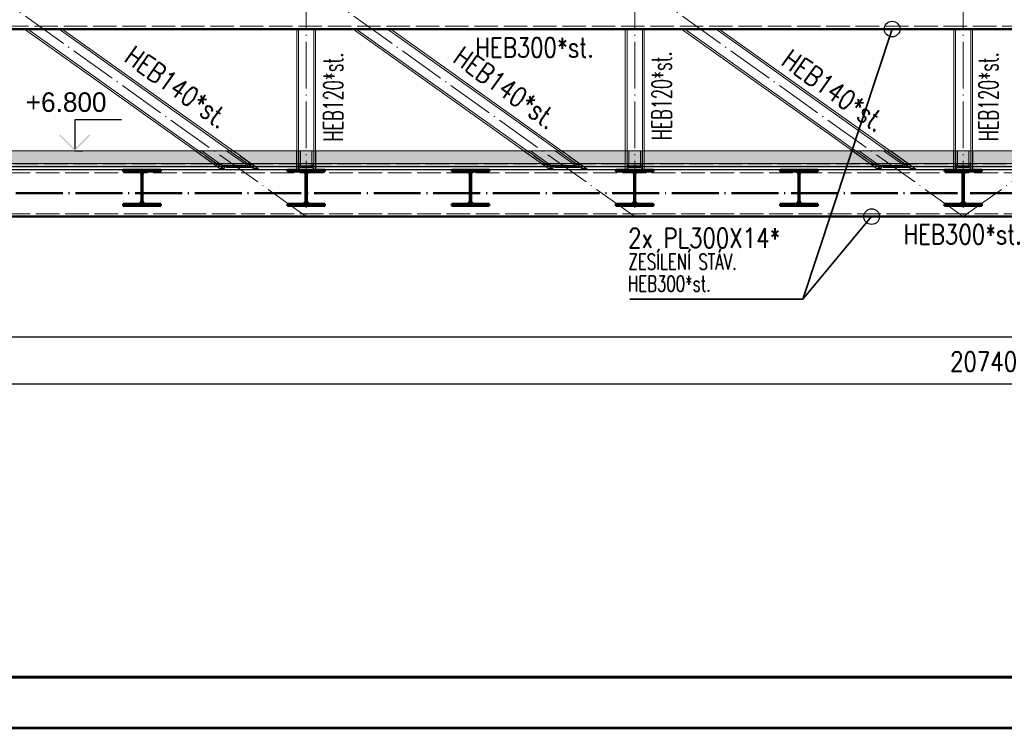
# Paper-space layout 'Layout1' of a CAD drawing. Extents: x -2 to 1083, y -36 to 422.
# Tile 6 of 93: x 136 to 262, y 0 to 91. Entities that reach past the tile are written whole.
import ezdxf
from ezdxf.enums import TextEntityAlignment as Align

# ---------------------------------------------------------------- set-up
doc = ezdxf.new("R2010")
doc.units = 0
doc.linetypes.add('ACAD_ISO02W100', pattern=[15, 12, -3])
doc.linetypes.add('ACAD_ISO04W100', pattern=[30.5, 24, -3, 0.5, -3])
doc.layers.get('0').update_dxf_attribs({"linetype": 'CONTINUOUS'})
doc.layers.get('DEFPOINTS').update_dxf_attribs({"color": 132, "linetype": 'CONTINUOUS'})
doc.layers.add('AS_INS_ON', color=7, linetype='CONTINUOUS')
doc.layers.add('RAMECEK_HP', color=251, linetype='CONTINUOUS')
for name, color, linetype, lineweight in [('SS_1.ET-HALA_TaO-KCE_VELINU-PRUVLAK', 9, 'CONTINUOUS', 13), ('SS_2.ET-HALA_TaO-KCE_VELINU-PODLAH.NOSNIK', 212, 'CONTINUOUS', 50), ('SS_2.ET-HALA_TaO-KCE_VELINU-PODLAHA', 9, 'CONTINUOUS', 13), ('SS_2.ET-HALA_TaO-KCE_VELINU-PODLAHA_TRAPEZ.PLECH', 153, 'CONTINUOUS', 18), ('SS_2.ET-HALA_TaO-KCE_VELINU-ZESILENI', 160, 'CONTINUOUS', 50), ('SS_KOTY', 3, 'CONTINUOUS', 25), ('SS_POPIS_PROFILU_S355', 2, 'CONTINUOUS', 35), ('SS_SRAFY', 8, 'CONTINUOUS', 18), ('SS_STAV.OK-POPIS_PROFILU', 9, 'CONTINUOUS', 13)]:
    doc.layers.add(name, color=color, linetype=linetype, lineweight=lineweight)
doc.styles.add('ROMANS', font='romans.shx', dxfattribs={"width": 0.8})
doc.styles.add('romans.shx', font='romans.shx', dxfattribs={"height": 5})
doc.dimstyles.new('A-1_(2.5)_50AS', dxfattribs={"dimtxt": 2.5, "dimasz": 2, "dimexe": 1, "dimexo": 2, "dimgap": 0, "dimtad": 0, "dimdec": 1, "dimlfac": 50, "dimrnd": 1, "dimtxsty": 'ROMANS', "dimblk1": 'OBLIQUE', "dimblk2": 'OBLIQUE', "dimsah": 1, "dimcen": 2, "dimclrd": 256, "dimclre": 256, "dimclrt": 256, "dimadec": 1, "dimazin": 2, "dimtfac": 0.714286, "dimtdec": 1, "dimtmove": 0, "dimatfit": 3, "dimldrblk": 'OPEN', "dimfxl": 1, "dimtvp": 1.142857, "dimtfill": 1, "dimtolj": 1, "dimlwd": -1, "dimlwe": -1, "dimarcsym": 0})
pattern_1 = [(45, (84.875306, 95.420354), (-0.04490128, 0.04490128), [])]
pattern_2 = [(45, (84.8753, 95.4204), (-0.8980256, 0.8980256), []), (45, (85.7733, 95.4204), (-0.8980256, 0.8980256), [1.5875, -0.3175, 0, -0.3175])]

# ---------------------------------------------------------------- blocks, each defined once
blk = doc.blocks.new('*U6')
at = {"layer": 'RAMECEK_HP', "lineweight": 35, "const_width": 0.35}
for points in [[(0, 420), (0, 0), (891, 0), (891, 420)], [(6.5, 413.5), (6.5, 6.5), (884.5, 6.5), (884.5, 413.5)]]:
    blk.add_lwpolyline(points, close=True, dxfattribs=at)
at = {"layer": 'DEFPOINTS', "style": 'ROMANS', "width": 0.8}
blk.add_attdef('TISK', text='', height=10, dxfattribs=at).set_placement((891, -33), align=Align.RIGHT)
blk = doc.blocks.new('_Oblique')
at = {"color": 0, "linetype": 'ByBlock', "lineweight": -2}
blk.add_line((-0.5, -0.5), (0.5, 0.5), dxfattribs=at)
blk = doc.blocks.new('*D53')
at = {"layer": 'DEFPOINTS', "color": 0, "transparency": 16777216}
for p in [(83.28, 71.18, -164374.6), (472.68, 65.42, -164374.6), (472.68, 50.03)]:
    blk.add_point(p, dxfattribs=at)
at = {"layer": 'SS_KOTY', "transparency": 16777216}
for p, q in [((83.28, 69.18), (83.28, 49.03)), ((472.68, 63.42), (472.68, 49.03)), ((83.28, 50.03), (472.68, 50.03))]:
    blk.add_line(p, q, dxfattribs=at)
at = {"layer": 'SS_KOTY', "transparency": 16777216, "xscale": 2, "yscale": 2, "zscale": 2, "rotation": 180}
blk.add_blockref('_Oblique', (83.28, 50.03), dxfattribs=at)
at = {"layer": 'SS_KOTY', "transparency": 16777216, "xscale": 2, "yscale": 2, "zscale": 2}
blk.add_blockref('_Oblique', (472.68, 50.03), dxfattribs=at)
at = {"layer": 'SS_KOTY', "transparency": 16777216, "insert": (277.98, 52.88), "char_height": 2.5, "attachment_point": 5, "style": 'ROMANS', "bg_fill": 3, "box_fill_scale": 1.1, "bg_fill_color": 256, "bg_fill_true_color": 13158600, "bg_fill_transparency": 0}
blk.add_mtext('\\A1;19470', dxfattribs=at)
blk = doc.blocks.new('_OPEN')
at = {"color": 0, "linetype": 'ByBlock'}
for p, q in [((-1, 0.167), (0, 0)), ((0, 0), (-1, -0.167)), ((0, 0), (-1, 0))]:
    blk.add_line(p, q, dxfattribs=at)
blk = doc.blocks.new('*D70')
at = {"layer": 'DEFPOINTS', "color": 0, "transparency": 16777216}
for p in [(157.04, 97.82, -164374.6), (126.82, 73.82), (132.3, 73.82, -164413.38)]:
    blk.add_point(p, dxfattribs=at)
at = {"layer": 'SS_KOTY', "transparency": 16777216}
for p, q in [((155.04, 97.82), (125.82, 97.82)), ((126.82, 97.82), (126.82, 73.82)), ((130.3, 73.82), (125.82, 73.82))]:
    blk.add_line(p, q, dxfattribs=at)
at = {"layer": 'SS_KOTY', "transparency": 16777216, "xscale": 2, "yscale": 2, "zscale": 2}
for p, rotation in [((126.82, 97.82), 90), ((126.82, 73.82), 270)]:
    blk.add_blockref('_Oblique', p, dxfattribs=dict(at, rotation=rotation))
at = {"layer": 'SS_KOTY', "transparency": 16777216, "insert": (123.97, 85.82), "char_height": 2.5, "attachment_point": 5, "rotation": 90, "style": 'ROMANS', "bg_fill": 3, "box_fill_scale": 1.1, "bg_fill_color": 256, "bg_fill_true_color": 13158600, "bg_fill_transparency": 0}
blk.add_mtext('\\A1;1200', dxfattribs=at)
blk = doc.blocks.new('*D76')
at = {"layer": 'DEFPOINTS', "color": 0, "transparency": 16777216}
for p in [(467.08, 65.42, -164374.6), (52.28, 57.52, -164411.6), (467.08, 44.03)]:
    blk.add_point(p, dxfattribs=at)
at = {"layer": 'SS_KOTY', "transparency": 16777216}
for p, q in [((467.08, 63.42), (467.08, 43.03)), ((52.28, 55.52), (52.28, 43.03)), ((52.28, 44.03), (467.08, 44.03))]:
    blk.add_line(p, q, dxfattribs=at)
at = {"layer": 'SS_KOTY', "transparency": 16777216, "xscale": 2, "yscale": 2, "zscale": 2, "rotation": 180}
blk.add_blockref('_Oblique', (52.28, 44.03), dxfattribs=at)
at = {"layer": 'SS_KOTY', "transparency": 16777216, "xscale": 2, "yscale": 2, "zscale": 2}
blk.add_blockref('_Oblique', (467.08, 44.03), dxfattribs=at)
at = {"layer": 'SS_KOTY', "transparency": 16777216, "insert": (259.68, 46.88), "char_height": 2.5, "attachment_point": 5, "style": 'ROMANS', "bg_fill": 3, "box_fill_scale": 1.1, "bg_fill_color": 256, "bg_fill_true_color": 13158600, "bg_fill_transparency": 0}
blk.add_mtext('\\A1;20740', dxfattribs=at)

psp = doc.layouts.get("Layout1")

# ---------------------------------------------------------------- linework, layer by layer
at = {"layer": 'SS_1.ET-HALA_TaO-KCE_VELINU-PRUVLAK', "color": 5, "linetype": 'Continuous', "ltscale": 0.25}
for p, q in [((171.8753, 89.4203), (171.8753, 73.8204)), ((172.0953, 73.8204), (172.0953, 89.4203)), ((174.0553, 89.4203), (174.0553, 73.8204)), ((174.2753, 73.8204), (174.2753, 89.4203)), ((179.0667, 89.4203), (200.9067, 73.8204)), ((201.3196, 73.8204), (179.4796, 89.4203)), ((183.4711, 89.4203), (205.311, 73.8204)), ((205.724, 73.8204), (183.884, 89.4203)), ((213.8753, 89.4203), (213.8753, 73.8204)), ((214.0953, 73.8204), (214.0953, 89.4203)), ((216.0553, 89.4203), (216.0553, 73.8204)), ((216.2753, 73.8204), (216.2753, 89.4203)), ((221.0667, 89.4203), (242.9067, 73.8204)), ((243.3196, 73.8204), (221.4796, 89.4203)), ((225.4711, 89.4203), (247.311, 73.8204)), ((247.724, 73.8204), (225.884, 89.4203)), ((255.8753, 89.4203), (255.8753, 73.8204)), ((256.0953, 73.8204), (256.0953, 89.4203)), ((258.0553, 89.4203), (258.0553, 73.8204)), ((258.2753, 73.8204), (258.2753, 89.4203))]:
    psp.add_line(p, q, dxfattribs=at)
at = {"layer": 'SS_1.ET-HALA_TaO-KCE_VELINU-PRUVLAK', "color": 9, "linetype": 'ACAD_ISO02W100', "ltscale": 0.25}
for p, q in [((245.5876, 72.2004), (243.3196, 73.8204)), ((249.992, 72.2004), (247.724, 73.8204)), ((161.6176, 72.1789), (161.5876, 72.2004)), ((165.6091, 72.1789), (165.579, 72.2004)), ((166.022, 72.1789), (165.992, 72.2004)), ((203.1747, 72.2004), (203.2047, 72.1789)), ((203.6176, 72.1789), (203.5876, 72.2004)), ((207.6091, 72.1789), (207.579, 72.2004)), ((208.022, 72.1789), (207.992, 72.2004)), ((245.1747, 72.2004), (245.2047, 72.1789)), ((245.6176, 72.1789), (245.5876, 72.2004)), ((249.579, 72.2004), (249.6091, 72.1789)), ((250.022, 72.1789), (249.992, 72.2004))]:
    psp.add_line(p, q, dxfattribs=at)
at = {"layer": 'SS_2.ET-HALA_TaO-KCE_VELINU-PODLAHA', "color": 9, "linetype": 'ACAD_ISO02W100', "ltscale": 0.25}
for p, q in [((158.8722, 73.8204), (161.1402, 72.2004)), ((159.354, 73.8204), (161.622, 72.2004)), ((162.0005, 72.2004), (159.7325, 73.8204)), ((165.1661, 72.2004), (162.8981, 73.8204)), ((163.2766, 73.8204), (165.5446, 72.2004)), ((166.0264, 72.2004), (163.7584, 73.8204)), ((171.8553, 73.8204), (171.8553, 72.2004)), ((172.1153, 72.2004), (172.1153, 73.8204)), ((172.3353, 73.8204), (172.3353, 72.2004)), ((173.8153, 73.8204), (173.8153, 72.2004)), ((174.0353, 72.2004), (174.0353, 73.8204)), ((174.2953, 72.2004), (174.2953, 73.8204)), ((200.8722, 73.8204), (203.1402, 72.2004)), ((201.354, 73.8204), (203.622, 72.2004)), ((204.0005, 72.2004), (201.7325, 73.8204)), ((207.1661, 72.2004), (204.8981, 73.8204)), ((205.2766, 73.8204), (207.5446, 72.2004)), ((208.0264, 72.2004), (205.7584, 73.8204)), ((213.8553, 73.8204), (213.8553, 72.2004)), ((214.1153, 72.2004), (214.1153, 73.8204)), ((214.3353, 73.8204), (214.3353, 72.2004)), ((215.8153, 73.8204), (215.8153, 72.2004)), ((216.0353, 72.2004), (216.0353, 73.8204)), ((216.2953, 72.2004), (216.2953, 73.8204)), ((242.8722, 73.8204), (245.1402, 72.2004)), ((243.354, 73.8204), (245.622, 72.2004)), ((246.0005, 72.2004), (243.7325, 73.8204)), ((249.1661, 72.2004), (246.8981, 73.8204)), ((247.2766, 73.8204), (249.5446, 72.2004)), ((250.0264, 72.2004), (247.7584, 73.8204)), ((255.8553, 73.8204), (255.8553, 72.2004)), ((256.1153, 72.2004), (256.1153, 73.8204)), ((256.3353, 73.8204), (256.3353, 72.2004)), ((257.8153, 73.8204), (257.8153, 72.2004)), ((258.0353, 72.2004), (258.0353, 73.8204)), ((258.2953, 72.2004), (258.2953, 73.8204)), ((465.0753, 72.1675), (83.4753, 72.1675)), ((161.1733, 72.1767), (161.1402, 72.2004)), ((161.1744, 72.1759), (161.1702, 72.1789)), ((161.1862, 72.1675), (161.1733, 72.1767)), ((161.1862, 72.1675), (161.1744, 72.1759)), ((161.8128, 72.0641), (161.331, 72.0641)), ((161.63, 72.1946), (161.622, 72.2004)), ((161.622, 72.2004), (161.63, 72.1946)), ((161.652, 72.1789), (161.63, 72.1946)), ((161.63, 72.1946), (161.6791, 72.1789)), ((161.652, 72.1789), (161.6562, 72.1759)), ((161.6562, 72.1759), (161.668, 72.1675)), ((161.6791, 72.1789), (161.6859, 72.1767)), ((161.6859, 72.1767), (161.7045, 72.1675)), ((161.7045, 72.1675), (161.9705, 72.0306)), ((161.9705, 72.0306), (162.3564, 71.9461)), ((162.0305, 72.1789), (162.0005, 72.2004)), ((162.3564, 71.9461), (165.5221, 71.9461)), ((165.5221, 71.9461), (165.6714, 72.0306)), ((165.5526, 72.1946), (165.5446, 72.2004)), ((165.5469, 72.1767), (165.5476, 72.1789)), ((165.5542, 72.1675), (165.5469, 72.1767)), ((165.5476, 72.1789), (165.5526, 72.1946)), ((165.6714, 72.0306), (165.5542, 72.1675)), ((165.5746, 72.1789), (165.6987, 72.0903)), ((165.5788, 72.1759), (165.5746, 72.1789)), ((165.5906, 72.1675), (165.5788, 72.1759)), ((165.6987, 72.0903), (165.5906, 72.1675)), ((166.2171, 72.0641), (165.7353, 72.0641)), ((166.0264, 72.2004), (166.0595, 72.1767)), ((166.0724, 72.1675), (166.0564, 72.1789)), ((166.0564, 72.1789), (166.0606, 72.1759)), ((166.0595, 72.1767), (166.0724, 72.1675)), ((166.0606, 72.1759), (166.0724, 72.1675)), ((166.0724, 72.1675), (166.1805, 72.0903)), ((172.1153, 72.2004), (172.1153, 72.1981)), ((172.1153, 72.1981), (172.129, 72.1789)), ((172.129, 72.1789), (172.1312, 72.1767)), ((172.1312, 72.1767), (172.1344, 72.1675)), ((172.1344, 72.1675), (172.1798, 72.024)), ((172.1798, 72.024), (172.3353, 71.9395)), ((172.3353, 71.9395), (173.8153, 71.9395)), ((173.8153, 71.9395), (173.9709, 72.024)), ((173.9709, 72.024), (174.0162, 72.1675)), ((174.0162, 72.1675), (174.0195, 72.1767)), ((174.0195, 72.1767), (174.0216, 72.1789)), ((174.0216, 72.1789), (174.0353, 72.1981)), ((174.0353, 72.1981), (174.0353, 72.2004)), ((203.1733, 72.1767), (203.1402, 72.2004)), ((203.1702, 72.1789), (203.1402, 72.2004)), ((203.1702, 72.1789), (203.2943, 72.0903)), ((203.1744, 72.1759), (203.1702, 72.1789)), ((203.1862, 72.1675), (203.1733, 72.1767)), ((203.1862, 72.1675), (203.1744, 72.1759)), ((203.2943, 72.0903), (203.1862, 72.1675)), ((203.8128, 72.0641), (203.331, 72.0641)), ((203.63, 72.1946), (203.622, 72.2004)), ((203.622, 72.2004), (203.63, 72.1946)), ((203.652, 72.1789), (203.63, 72.1946)), ((203.63, 72.1946), (203.6791, 72.1789)), ((203.7761, 72.0903), (203.652, 72.1789)), ((203.652, 72.1789), (203.6562, 72.1759)), ((203.668, 72.1675), (203.6562, 72.1759)), ((203.668, 72.1675), (203.7761, 72.0903)), ((203.6791, 72.1789), (203.6859, 72.1767)), ((203.6859, 72.1767), (203.7045, 72.1675)), ((203.7045, 72.1675), (203.9705, 72.0306)), ((203.9705, 72.0306), (204.3564, 71.9461)), ((204.0305, 72.1789), (204.0005, 72.2004)), ((204.3564, 71.9461), (207.5221, 71.9461)), ((207.1961, 72.1789), (207.1661, 72.2004)), ((207.5221, 71.9461), (207.6714, 72.0306)), ((207.5446, 72.2004), (207.5746, 72.1789)), ((207.5526, 72.1946), (207.5446, 72.2004)), ((207.5469, 72.1767), (207.5476, 72.1789)), ((207.5542, 72.1675), (207.5469, 72.1767)), ((207.5476, 72.1789), (207.5526, 72.1946)), ((207.6714, 72.0306), (207.5542, 72.1675)), ((207.5746, 72.1789), (207.6987, 72.0903)), ((207.5788, 72.1759), (207.5746, 72.1789)), ((207.5906, 72.1675), (207.5788, 72.1759)), ((207.6987, 72.0903), (207.5906, 72.1675)), ((207.6987, 72.0903), (207.7353, 72.0641)), ((208.2171, 72.0641), (207.7353, 72.0641)), ((208.0264, 72.2004), (208.0564, 72.1789)), ((208.0264, 72.2004), (208.0595, 72.1767)), ((208.1805, 72.0903), (208.0564, 72.1789)), ((208.0564, 72.1789), (208.0606, 72.1759)), ((208.0595, 72.1767), (208.0724, 72.1675)), ((208.0606, 72.1759), (208.0724, 72.1675)), ((208.0724, 72.1675), (208.2171, 72.0641)), ((214.1153, 72.2004), (214.1153, 72.1981)), ((214.1153, 72.1981), (214.129, 72.1789)), ((214.129, 72.1789), (214.1312, 72.1767)), ((214.1312, 72.1767), (214.1344, 72.1675)), ((214.1344, 72.1675), (214.1798, 72.024)), ((214.1798, 72.024), (214.3353, 71.9395)), ((214.3353, 71.9395), (215.8153, 71.9395)), ((215.8153, 71.9395), (215.9709, 72.024)), ((215.9709, 72.024), (216.0162, 72.1675)), ((216.0162, 72.1675), (216.0195, 72.1767)), ((216.0195, 72.1767), (216.0216, 72.1789)), ((216.0216, 72.1789), (216.0353, 72.1981)), ((216.0353, 72.1981), (216.0353, 72.2004)), ((245.1733, 72.1767), (245.1402, 72.2004)), ((245.1402, 72.2004), (245.1702, 72.1789)), ((245.1702, 72.1789), (245.2943, 72.0903)), ((245.1744, 72.1759), (245.1702, 72.1789)), ((245.1862, 72.1675), (245.1733, 72.1767)), ((245.1862, 72.1675), (245.1744, 72.1759)), ((245.2943, 72.0903), (245.1862, 72.1675)), ((245.2943, 72.0903), (245.331, 72.0641)), ((245.8128, 72.0641), (245.331, 72.0641)), ((245.63, 72.1946), (245.622, 72.2004)), ((245.622, 72.2004), (245.63, 72.1946)), ((245.652, 72.1789), (245.63, 72.1946)), ((245.63, 72.1946), (245.6791, 72.1789)), ((245.7761, 72.0903), (245.652, 72.1789)), ((245.652, 72.1789), (245.6562, 72.1759)), ((245.668, 72.1675), (245.6562, 72.1759)), ((245.668, 72.1675), (245.7761, 72.0903)), ((245.6791, 72.1789), (245.6859, 72.1767)), ((245.6859, 72.1767), (245.7045, 72.1675)), ((245.7045, 72.1675), (245.9705, 72.0306)), ((245.8128, 72.0641), (245.7761, 72.0903)), ((245.9705, 72.0306), (246.3564, 71.9461)), ((246.0305, 72.1789), (246.0005, 72.2004)), ((246.3564, 71.9461), (249.5221, 71.9461)), ((249.1961, 72.1789), (249.1661, 72.2004)), ((249.5221, 71.9461), (249.6714, 72.0306)), ((249.5746, 72.1789), (249.5446, 72.2004)), ((249.5526, 72.1946), (249.5446, 72.2004)), ((249.5469, 72.1767), (249.5476, 72.1789)), ((249.5542, 72.1675), (249.5469, 72.1767)), ((249.5476, 72.1789), (249.5526, 72.1946)), ((249.6714, 72.0306), (249.5542, 72.1675)), ((249.5746, 72.1789), (249.6987, 72.0903)), ((249.5788, 72.1759), (249.5746, 72.1789)), ((249.5906, 72.1675), (249.5788, 72.1759)), ((249.7353, 72.0641), (249.5906, 72.1675)), ((250.2171, 72.0641), (249.7353, 72.0641)), ((250.0264, 72.2004), (250.0564, 72.1789)), ((250.0264, 72.2004), (250.0595, 72.1767)), ((250.1805, 72.0903), (250.0564, 72.1789)), ((250.0564, 72.1789), (250.0606, 72.1759)), ((250.0595, 72.1767), (250.0724, 72.1675)), ((250.0606, 72.1759), (250.0724, 72.1675)), ((250.0724, 72.1675), (250.2171, 72.0641)), ((256.1153, 72.2004), (256.1153, 72.1981)), ((256.1153, 72.1981), (256.129, 72.1789)), ((256.129, 72.1789), (256.1312, 72.1767)), ((256.1312, 72.1767), (256.1344, 72.1675)), ((256.1344, 72.1675), (256.1798, 72.024)), ((256.1798, 72.024), (256.3353, 71.9395)), ((256.3353, 71.9395), (257.8153, 71.9395)), ((257.8153, 71.9395), (257.9709, 72.024)), ((257.9709, 72.024), (258.0162, 72.1675)), ((258.0162, 72.1675), (258.0195, 72.1767)), ((258.0195, 72.1767), (258.0216, 72.1789)), ((258.0216, 72.1789), (258.0353, 72.1981)), ((258.0353, 72.1981), (258.0353, 72.2004))]:
    psp.add_line(p, q, dxfattribs=at)
at = {"layer": 'SS_2.ET-HALA_TaO-KCE_VELINU-PODLAHA', "color": 9, "linetype": 'Continuous', "ltscale": 0.25}
psp.add_line((465.0753, 71.8281), (83.4753, 71.8281), dxfattribs=at)
at = {"layer": 'SS_2.ET-HALA_TaO-KCE_VELINU-PODLAHA_TRAPEZ.PLECH', "color": 5, "linetype": 'Continuous', "ltscale": 0.25}
psp.add_line((465.0753, 71.828), (83.4753, 71.828), dxfattribs=at)
at = {"layer": 'SS_POPIS_PROFILU_S355', "color": 0, "linetype": 'ByBlock', "lineweight": -2}
psp.add_line((247.9879, 89.4204), (247.3606, 87.5213), dxfattribs=at)
psp.add_circle((247.9879, 89.4204), 1, dxfattribs=at)

# ---------------------------------------------------------------- block references
at = {"layer": 'RAMECEK_HP'}
psp.add_blockref('*U6', (0, 0), dxfattribs=at)

# ---------------------------------------------------------------- texts
at = {"layer": 'SS_STAV.OK-POPIS_PROFILU', "color": 9, "style": 'romans.shx', "width": 0.8}
psp.add_text('HEB300*st.', height=2.5, dxfattribs=at).set_placement((194.6787, 85.8106))
at = {"layer": 'SS_STAV.OK-POPIS_PROFILU', "color": 9, "style": 'romans.shx'}
for s, rotation, width, p in [('HEB140*st.', 324.462322, 0.8, (191.656, 85.3096)), ('HEB120*st.', 90, 0.6, (219.7753, 75.1827)), ('HEB140*st.', 324.462322, 0.8, (233.656, 84.9437)), ('HEB120*st.', 90, 0.6, (261.5537, 75.0771)), ('HEB120*st.', 90, 0.6, (177.7753, 75.0327))]:
    psp.add_text(s, height=2.5, rotation=rotation, dxfattribs=dict(at, width=width)).set_placement(p)

# ---------------------------------------------------------------- next in the draw order: dimensions: what is measured, and where the dimension line sits
at = {"layer": 'SS_KOTY'}
dim = psp.add_linear_dim(base=(126.8246, 73.8204), p1=(157.0353, 97.8204, -164374.6), p2=(132.2953, 73.8204, -164413.38), angle=90, dimstyle='A-1_(2.5)_50AS', dxfattribs=at)
dim.commit()
dim.dimension.update_dxf_attribs({"geometry": '*D70', "text_midpoint": (123.9674, 85.8204)})
dim = psp.add_linear_dim(base=(472.6753, 50.0259), p1=(83.2753, 71.1804, -164374.6), p2=(472.6753, 65.4204, -164374.6), dimstyle='A-1_(2.5)_50AS', override={"dimtmove": 1}, dxfattribs=at)
dim.commit()
dim.dimension.update_dxf_attribs({"geometry": '*D53', "text_midpoint": (277.9753, 52.8831)})

# ---------------------------------------------------------------- next in the draw order: hatches: boundary and pattern name
at = {"layer": 'AS_INS_ON'}
psp.add_hatch(color=3, dxfattribs=at).paths.add_polyline_path([(141.6189, 75.9618), (141.4775, 75.8204), (143.4775, 73.8204), (145.4775, 75.8204), (145.336, 75.9618), (143.4775, 74.1032)])
at = {"layer": 'SS_2.ET-HALA_TaO-KCE_VELINU-PODLAHA'}
h = psp.add_hatch(dxfattribs=at)
h.set_pattern_fill('ANSI35', color=252, scale=0.2, style=0)
h.set_pattern_definition(pattern_2)
h.paths.add_polyline_path([(472.4753, 73.8204), (83.4753, 73.8204), (83.4753, 72.2004), (472.4753, 72.2004)], flags=0)
h = psp.add_hatch(dxfattribs=at)
h.set_pattern_fill('ANSI35', color=252, scale=0.2, style=0)
h.set_pattern_definition(pattern_2)
h.paths.add_polyline_path([(472.4753, 72.2004), (83.4753, 72.2004), (83.4753, 71.8281), (465.0753, 71.8281), (465.0753, 71.0204), (472.4753, 71.0204)], flags=0)
at = {"layer": 'SS_SRAFY'}
h = psp.add_hatch(dxfattribs=at)
h.set_pattern_fill('ANSI31', color=5, scale=0.02, style=0)
h.set_pattern_definition(pattern_1)
h.paths.add_polyline_path([(152.0003, 70.7604), (152.0003, 67.4804, -0.41421344), (151.5803, 67.0604), (149.6753, 67.0604), (149.6753, 66.8204), (154.4753, 66.8204), (154.4753, 67.0604), (152.5703, 67.0604, -0.41421356), (152.1503, 67.4804), (152.1503, 70.7604, -0.41421356), (152.5703, 71.1804), (154.4753, 71.1804), (154.4753, 71.4204), (149.6753, 71.4204), (149.6753, 71.1804), (151.5803, 71.1804, -0.41421368)], flags=0)
h = psp.add_hatch(dxfattribs=at)
h.set_pattern_fill('ANSI31', color=5, scale=0.02, style=0)
h.set_pattern_definition(pattern_1)
h.paths.add_polyline_path([(173.0003, 70.7604), (173.0003, 67.4804, -0.41421344), (172.5803, 67.0604), (170.6753, 67.0604), (170.6753, 66.8204), (175.4753, 66.8204), (175.4753, 67.0604), (173.5703, 67.0604, -0.41421356), (173.1503, 67.4804), (173.1503, 70.7604, -0.41421356), (173.5703, 71.1804), (175.4753, 71.1804), (175.4753, 71.4204), (170.6753, 71.4204), (170.6753, 71.1804), (172.5803, 71.1804, -0.41421368)], flags=0)
h = psp.add_hatch(dxfattribs=at)
h.set_pattern_fill('ANSI31', color=5, scale=0.02, style=0)
h.set_pattern_definition(pattern_1)
h.paths.add_polyline_path([(194.0003, 70.7604), (194.0003, 67.4804, -0.41421344), (193.5803, 67.0604), (191.6753, 67.0604), (191.6753, 66.8204), (196.4753, 66.8204), (196.4753, 67.0604), (194.5703, 67.0604, -0.41421356), (194.1503, 67.4804), (194.1503, 70.7604, -0.41421356), (194.5703, 71.1804), (196.4753, 71.1804), (196.4753, 71.4204), (191.6753, 71.4204), (191.6753, 71.1804), (193.5803, 71.1804, -0.41421368)], flags=0)
h = psp.add_hatch(dxfattribs=at)
h.set_pattern_fill('ANSI31', color=5, scale=0.02, style=0)
h.set_pattern_definition(pattern_1)
h.paths.add_polyline_path([(215.0003, 70.7604), (215.0003, 67.4804, -0.41421344), (214.5803, 67.0604), (212.6753, 67.0604), (212.6753, 66.8204), (217.4753, 66.8204), (217.4753, 67.0604), (215.5703, 67.0604, -0.41421356), (215.1503, 67.4804), (215.1503, 70.7604, -0.41421356), (215.5703, 71.1804), (217.4753, 71.1804), (217.4753, 71.4204), (212.6753, 71.4204), (212.6753, 71.1804), (214.5803, 71.1804, -0.41421368)], flags=0)
h = psp.add_hatch(dxfattribs=at)
h.set_pattern_fill('ANSI31', color=5, scale=0.02, style=0)
h.set_pattern_definition(pattern_1)
h.paths.add_polyline_path([(236.0003, 70.7604), (236.0003, 67.4804, -0.41421356), (235.5803, 67.0604), (233.6753, 67.0604), (233.6753, 66.8204), (238.4753, 66.8204), (238.4753, 67.0604), (236.5703, 67.0604, -0.41421356), (236.1503, 67.4804), (236.1503, 70.7604, -0.41421356), (236.5703, 71.1804), (238.4753, 71.1804), (238.4753, 71.4204), (233.6753, 71.4204), (233.6753, 71.1804), (235.5803, 71.1804, -0.41421356)], flags=0)
h = psp.add_hatch(dxfattribs=at)
h.set_pattern_fill('ANSI31', color=5, scale=0.02, style=0)
h.set_pattern_definition(pattern_1)
h.paths.add_polyline_path([(257.0003, 70.7604), (257.0003, 67.4804, -0.41421356), (256.5803, 67.0604), (254.6753, 67.0604), (254.6753, 66.8204), (259.4753, 66.8204), (259.4753, 67.0604), (257.5703, 67.0604, -0.41421356), (257.1503, 67.4804), (257.1503, 70.7604, -0.41421356), (257.5703, 71.1804), (259.4753, 71.1804), (259.4753, 71.4204), (254.6753, 71.4204), (254.6753, 71.1804), (256.5803, 71.1804, -0.41421356)], flags=0)

# ---------------------------------------------------------------- next in the draw order: linework, layer by layer
at = {"layer": 'AS_INS_ON', "color": 3}
for p, q in [((149.4775, 77.8204, -164374.6), (143.4775, 77.8204, -164374.6)), ((143.4775, 77.8204, -164374.6), (143.4775, 74.1032, -164374.6)), ((143.4775, 73.8204), (144.5134, 73.8204))]:
    psp.add_line(p, q, dxfattribs=at)
at = {"layer": 'SS_1.ET-HALA_TaO-KCE_VELINU-PRUVLAK', "color": 9, "linetype": 'ACAD_ISO02W100', "ltscale": 0.25}
for p, q in [((52.0753, 89.8004), (461.4753, 89.8004)), ((158.9067, 73.8204), (162.2666, 71.4204)), ((162.6795, 71.4204), (159.3196, 73.8204)), ((166.671, 71.4204), (163.311, 73.8204)), ((167.0839, 71.4204), (163.724, 73.8204)), ((171.8753, 73.8204), (171.8753, 71.4204)), ((172.0953, 73.8204), (172.0953, 71.4204)), ((174.0553, 73.8204), (174.0553, 71.4204)), ((174.2753, 71.4204), (174.2753, 73.8204)), ((200.9067, 73.8204), (204.2666, 71.4204)), ((204.6795, 71.4204), (201.3196, 73.8204)), ((208.671, 71.4204), (205.311, 73.8204)), ((209.0839, 71.4204), (205.724, 73.8204)), ((213.8753, 73.8204), (213.8753, 71.4204)), ((214.0953, 73.8204), (214.0953, 71.4204)), ((216.0553, 73.8204), (216.0553, 71.4204)), ((216.2753, 71.4204), (216.2753, 73.8204)), ((242.9067, 73.8204), (246.2666, 71.4204)), ((243.3196, 73.8204), (246.6795, 71.4204)), ((247.311, 73.8204), (250.671, 71.4204)), ((247.724, 73.8204), (251.0839, 71.4204)), ((255.8753, 71.4204), (255.8753, 73.8204)), ((256.0953, 71.4204), (256.0953, 73.8204)), ((258.0553, 71.4204), (258.0553, 73.8204)), ((258.2753, 71.4204), (258.2753, 73.8204)), ((52.2753, 71.0404), (461.4753, 71.0404)), ((162.2366, 71.4418), (162.2666, 71.4204)), ((162.6795, 71.4204), (162.6496, 71.4418)), ((166.671, 71.4204), (166.641, 71.4418)), ((167.0839, 71.4204), (167.0539, 71.4418)), ((204.2366, 71.4418), (204.2666, 71.4204)), ((204.6795, 71.4204), (204.6496, 71.4418)), ((208.671, 71.4204), (208.641, 71.4418)), ((209.0839, 71.4204), (209.0539, 71.4418)), ((246.1126, 71.5304), (246.2366, 71.4418)), ((246.2366, 71.4418), (246.2666, 71.4204)), ((246.6495, 71.4418), (246.4392, 71.5921)), ((246.6795, 71.4204), (246.6496, 71.4418)), ((250.5169, 71.5304), (250.641, 71.4418)), ((250.641, 71.4418), (250.671, 71.4204)), ((251.0539, 71.4418), (250.8436, 71.5921)), ((251.0839, 71.4204), (251.0539, 71.4418))]:
    psp.add_line(p, q, dxfattribs=at)
at = {"layer": 'SS_1.ET-HALA_TaO-KCE_VELINU-PRUVLAK', "color": 5, "linetype": 'Continuous', "ltscale": 0.25}
for p, q in [((137.0667, 89.4203), (158.9067, 73.8204)), ((159.3196, 73.8204), (137.4796, 89.4203)), ((141.4711, 89.4203), (163.311, 73.8204)), ((163.724, 73.8204), (141.884, 89.4203))]:
    psp.add_line(p, q, dxfattribs=at)
at = {"layer": 'SS_2.ET-HALA_TaO-KCE_VELINU-PODLAH.NOSNIK', "color": 1, "linetype": 'Continuous', "ltscale": 0.25}
for p, q in [((154.4753, 71.4204), (149.6753, 71.4204)), ((149.6753, 71.4204), (149.6753, 71.1804)), ((149.6753, 71.1804), (151.5803, 71.1804)), ((152.0003, 70.7604), (152.0003, 67.4804)), ((152.1503, 67.4804), (152.1503, 70.7604)), ((152.5703, 71.1804), (154.4753, 71.1804)), ((154.4753, 71.1804), (154.4753, 71.4204)), ((175.4753, 71.4204), (170.6753, 71.4204)), ((170.6753, 71.4204), (170.6753, 71.1804)), ((170.6753, 71.1804), (172.5803, 71.1804)), ((173.0003, 70.7604), (173.0003, 67.4804)), ((173.1503, 67.4804), (173.1503, 70.7604)), ((173.5703, 71.1804), (175.4753, 71.1804)), ((175.4753, 71.1804), (175.4753, 71.4204)), ((196.4753, 71.4204), (191.6753, 71.4204)), ((191.6753, 71.4204), (191.6753, 71.1804)), ((191.6753, 71.1804), (193.5803, 71.1804)), ((194.0003, 70.7604), (194.0003, 67.4804)), ((194.1503, 67.4804), (194.1503, 70.7604)), ((194.5703, 71.1804), (196.4753, 71.1804)), ((196.4753, 71.1804), (196.4753, 71.4204)), ((217.4753, 71.4204), (212.6753, 71.4204)), ((212.6753, 71.4204), (212.6753, 71.1804)), ((212.6753, 71.1804), (214.5803, 71.1804)), ((215.0003, 70.7604), (215.0003, 67.4804)), ((215.1503, 67.4804), (215.1503, 70.7604)), ((215.5703, 71.1804), (217.4753, 71.1804)), ((217.4753, 71.1804), (217.4753, 71.4204)), ((238.4753, 71.4204), (233.6753, 71.4204)), ((233.6753, 71.4204), (233.6753, 71.1804)), ((233.6753, 71.1804), (235.5803, 71.1804)), ((236.0003, 70.7604), (236.0003, 67.4804)), ((236.1503, 67.4804), (236.1503, 70.7604)), ((236.5703, 71.1804), (238.4753, 71.1804)), ((238.4753, 71.1804), (238.4753, 71.4204)), ((259.4753, 71.4204), (254.6753, 71.4204)), ((254.6753, 71.4204), (254.6753, 71.1804)), ((254.6753, 71.1804), (256.5803, 71.1804)), ((257.0003, 70.7604), (257.0003, 67.4804)), ((257.1503, 67.4804), (257.1503, 70.7604)), ((257.5703, 71.1804), (259.4753, 71.1804)), ((259.4753, 71.1804), (259.4753, 71.4204)), ((151.5803, 67.0604), (149.6753, 67.0604)), ((149.6753, 67.0604), (149.6753, 66.8204)), ((149.6753, 66.8204), (154.4753, 66.8204)), ((154.4753, 67.0604), (152.5703, 67.0604)), ((154.4753, 66.8204), (154.4753, 67.0604)), ((172.5803, 67.0604), (170.6753, 67.0604)), ((170.6753, 67.0604), (170.6753, 66.8204)), ((170.6753, 66.8204), (175.4753, 66.8204)), ((175.4753, 67.0604), (173.5703, 67.0604)), ((175.4753, 66.8204), (175.4753, 67.0604)), ((193.5803, 67.0604), (191.6753, 67.0604)), ((191.6753, 67.0604), (191.6753, 66.8204)), ((191.6753, 66.8204), (196.4753, 66.8204)), ((196.4753, 67.0604), (194.5703, 67.0604)), ((196.4753, 66.8204), (196.4753, 67.0604)), ((214.5803, 67.0604), (212.6753, 67.0604)), ((212.6753, 67.0604), (212.6753, 66.8204)), ((212.6753, 66.8204), (217.4753, 66.8204)), ((217.4753, 67.0604), (215.5703, 67.0604)), ((217.4753, 66.8204), (217.4753, 67.0604)), ((235.5803, 67.0604), (233.6753, 67.0604)), ((233.6753, 67.0604), (233.6753, 66.8204)), ((233.6753, 66.8204), (238.4753, 66.8204)), ((238.4753, 67.0604), (236.5703, 67.0604)), ((238.4753, 66.8204), (238.4753, 67.0604)), ((256.5803, 67.0604), (254.6753, 67.0604)), ((254.6753, 67.0604), (254.6753, 66.8204)), ((254.6753, 66.8204), (259.4753, 66.8204)), ((259.4753, 67.0604), (257.5703, 67.0604)), ((259.4753, 66.8204), (259.4753, 67.0604))]:
    psp.add_line(p, q, dxfattribs=at)
at = {"layer": 'SS_2.ET-HALA_TaO-KCE_VELINU-PODLAH.NOSNIK', "color": 1, "linetype": 'Continuous', "ltscale": 0.25, "extrusion": (1.72187e-12, 4.15775e-12, -1)}
psp.add_arc((-151.5803, 70.7604), 0.42, 90, 180, dxfattribs=at)
at = {"layer": 'SS_2.ET-HALA_TaO-KCE_VELINU-PODLAH.NOSNIK', "color": 1, "linetype": 'Continuous', "ltscale": 0.25, "extrusion": (-4.158e-12, 1.72223e-12, -1)}
psp.add_arc((-152.5703, 70.7604), 0.42, 0, 90, dxfattribs=at)
at = {"layer": 'SS_2.ET-HALA_TaO-KCE_VELINU-PODLAH.NOSNIK', "color": 1, "linetype": 'Continuous', "ltscale": 0.25, "extrusion": (1.14781e-12, 2.77185e-12, -1)}
for centre in [(-172.5803, 70.7604), (-193.5803, 70.7604), (-214.5803, 70.7604), (-235.5803, 70.7604), (-256.5803, 70.7604)]:
    psp.add_arc(centre, 0.42, 90, 180, dxfattribs=at)
at = {"layer": 'SS_2.ET-HALA_TaO-KCE_VELINU-PODLAH.NOSNIK', "color": 1, "linetype": 'Continuous', "ltscale": 0.25, "extrusion": (-2.7721e-12, 1.14818e-12, -1)}
for centre in [(-173.5703, 70.7604), (-194.5703, 70.7604), (-215.5703, 70.7604), (-236.5703, 70.7604), (-257.5703, 70.7604)]:
    psp.add_arc(centre, 0.42, 0, 90, dxfattribs=at)
at = {"layer": 'SS_2.ET-HALA_TaO-KCE_VELINU-PODLAH.NOSNIK', "color": 1, "linetype": 'Continuous', "ltscale": 0.25, "extrusion": (1.14781e-12, -2.77173e-12, -1)}
psp.add_arc((-151.5803, 67.4804), 0.42, 180, 270, dxfattribs=at)
at = {"layer": 'SS_2.ET-HALA_TaO-KCE_VELINU-PODLAH.NOSNIK', "color": 1, "linetype": 'Continuous', "ltscale": 0.25, "extrusion": (-2.7721e-12, -1.14805e-12, -1)}
psp.add_arc((-152.5703, 67.4804), 0.42, 270, 360, dxfattribs=at)
at = {"layer": 'SS_2.ET-HALA_TaO-KCE_VELINU-PODLAH.NOSNIK', "color": 1, "linetype": 'Continuous', "ltscale": 0.25, "extrusion": (5.73751e-13, -1.38584e-12, -1)}
for centre in [(-172.5803, 67.4804), (-193.5803, 67.4804), (-214.5803, 67.4804), (-235.5803, 67.4804), (-256.5803, 67.4804)]:
    psp.add_arc(centre, 0.42, 180, 270, dxfattribs=at)
at = {"layer": 'SS_2.ET-HALA_TaO-KCE_VELINU-PODLAH.NOSNIK', "color": 1, "linetype": 'Continuous', "ltscale": 0.25, "extrusion": (-1.3862e-12, -5.73996e-13, -1)}
for centre in [(-173.5703, 67.4804), (-194.5703, 67.4804), (-215.5703, 67.4804), (-236.5703, 67.4804), (-257.5703, 67.4804)]:
    psp.add_arc(centre, 0.42, 270, 360, dxfattribs=at)
at = {"layer": 'SS_2.ET-HALA_TaO-KCE_VELINU-PODLAHA', "color": 9, "linetype": 'Continuous', "ltscale": 0.25}
for p, q in [((472.4753, 73.8204), (83.4753, 73.8204)), ((472.4753, 72.2004), (83.4753, 72.2004))]:
    psp.add_line(p, q, dxfattribs=at)
at = {"layer": 'SS_2.ET-HALA_TaO-KCE_VELINU-PODLAHA', "color": 9, "linetype": 'ACAD_ISO02W100', "ltscale": 0.25}
for p, q in [((161.1402, 72.2004), (161.9918, 71.5921)), ((161.622, 72.2004), (162.4736, 71.5921)), ((162.687, 71.71), (162.0005, 72.2004)), ((165.8526, 71.71), (165.1661, 72.2004)), ((165.5446, 72.2004), (166.5983, 71.4477)), ((166.0264, 72.2004), (166.878, 71.5921)), ((166.878, 71.5921), (166.0724, 72.1675)), ((171.8553, 72.2004), (171.8553, 71.4418)), ((172.1153, 71.4418), (172.1153, 72.2004)), ((172.3353, 72.2004), (172.3353, 71.7166)), ((173.8153, 72.2004), (173.8153, 71.7166)), ((174.0353, 71.4418), (174.0353, 72.2004)), ((174.2953, 71.4418), (174.2953, 72.2004)), ((203.1402, 72.2004), (203.9918, 71.5921)), ((203.622, 72.2004), (204.4736, 71.5921)), ((204.687, 71.71), (204.0005, 72.2004)), ((207.8526, 71.71), (207.1661, 72.2004)), ((207.5446, 72.2004), (208.3962, 71.5921)), ((208.878, 71.5921), (208.0264, 72.2004)), ((213.8553, 72.2004), (213.8553, 71.4418)), ((214.1153, 71.4418), (214.1153, 72.2004)), ((214.3353, 72.2004), (214.3353, 71.7166)), ((215.8153, 72.2004), (215.8153, 71.7166)), ((216.0353, 71.4418), (216.0353, 72.2004)), ((216.2953, 71.4418), (216.2953, 72.2004)), ((245.1402, 72.2004), (245.9918, 71.5921)), ((245.622, 72.2004), (246.4736, 71.5921)), ((246.687, 71.71), (246.0005, 72.2004)), ((249.8526, 71.71), (249.1661, 72.2004)), ((249.5446, 72.2004), (250.3962, 71.5921)), ((250.878, 71.5921), (250.0264, 72.2004)), ((255.8553, 72.2004), (255.8553, 71.4418)), ((256.1153, 71.4418), (256.1153, 72.2004)), ((256.3353, 72.2004), (256.3353, 71.7166)), ((257.8153, 72.2004), (257.8153, 71.7166)), ((258.0353, 71.4418), (258.0353, 72.2004)), ((258.2953, 71.4418), (258.2953, 72.2004)), ((465.0753, 71.4661), (83.4753, 71.4661)), ((83.4753, 71.4418), (465.0753, 71.4418)), ((161.9918, 71.5921), (162.0781, 71.5304)), ((161.9918, 71.5921), (162.4736, 71.5921)), ((162.0781, 71.5304), (162.1682, 71.4661)), ((162.1779, 71.4592), (162.1682, 71.4661)), ((162.1769, 71.4599), (162.1682, 71.4661)), ((162.1769, 71.4599), (162.2022, 71.4418)), ((162.2022, 71.4418), (162.1779, 71.4592)), ((162.4736, 71.5921), (162.5599, 71.5304)), ((162.687, 71.71), (162.5377, 71.6255)), ((162.5377, 71.6255), (162.6742, 71.4661)), ((162.5599, 71.5304), (162.6757, 71.4477)), ((162.5599, 71.5304), (162.65, 71.4661)), ((162.65, 71.4661), (162.6597, 71.4592)), ((162.6597, 71.4592), (162.684, 71.4418)), ((162.6742, 71.4661), (162.679, 71.4599)), ((162.679, 71.4599), (162.6757, 71.4477)), ((162.6757, 71.4477), (162.684, 71.4418)), ((165.8526, 71.71), (162.687, 71.71)), ((166.2385, 71.6255), (165.8526, 71.71)), ((166.5483, 71.4661), (166.2385, 71.6255)), ((166.3962, 71.5921), (166.4825, 71.5304)), ((166.3962, 71.5921), (166.878, 71.5921)), ((166.4825, 71.5304), (166.5726, 71.4661)), ((166.5609, 71.4599), (166.5483, 71.4661)), ((166.5983, 71.4477), (166.5609, 71.4599)), ((166.5823, 71.4592), (166.5726, 71.4661)), ((166.6066, 71.4418), (166.5823, 71.4592)), ((166.6066, 71.4418), (166.5983, 71.4477)), ((167.0544, 71.4661), (166.878, 71.5921)), ((167.0544, 71.4661), (167.0641, 71.4592)), ((167.0544, 71.4661), (167.0631, 71.4599)), ((167.0631, 71.4599), (167.0884, 71.4418)), ((167.0641, 71.4592), (167.0839, 71.445)), ((167.0839, 71.445), (167.0884, 71.4418)), ((172.1251, 71.4599), (172.1153, 71.4452)), ((172.1273, 71.4661), (172.1251, 71.4599)), ((172.1798, 71.6321), (172.1273, 71.4661)), ((172.3353, 71.7166), (172.1798, 71.6321)), ((173.8153, 71.7166), (172.3353, 71.7166)), ((173.9709, 71.6321), (173.8153, 71.7166)), ((174.0233, 71.4661), (173.9709, 71.6321)), ((174.0255, 71.4599), (174.0233, 71.4661)), ((174.0353, 71.4452), (174.0255, 71.4599)), ((203.9918, 71.5921), (204.0781, 71.5304)), ((203.9918, 71.5921), (204.4736, 71.5921)), ((204.0781, 71.5304), (204.1682, 71.4661)), ((204.1682, 71.4661), (204.0781, 71.5304)), ((204.1779, 71.4592), (204.1682, 71.4661)), ((204.1769, 71.4599), (204.1682, 71.4661)), ((204.1769, 71.4599), (204.2022, 71.4418)), ((204.2022, 71.4418), (204.1779, 71.4592)), ((204.4736, 71.5921), (204.5599, 71.5304)), ((204.687, 71.71), (204.5377, 71.6255)), ((204.5377, 71.6255), (204.6742, 71.4661)), ((204.5599, 71.5304), (204.65, 71.4661)), ((204.65, 71.4661), (204.6597, 71.4592)), ((204.65, 71.4661), (204.6757, 71.4477)), ((204.6597, 71.4592), (204.684, 71.4418)), ((204.6742, 71.4661), (204.679, 71.4599)), ((204.679, 71.4599), (204.6757, 71.4477)), ((204.6757, 71.4477), (204.684, 71.4418)), ((207.8526, 71.71), (204.687, 71.71)), ((208.2385, 71.6255), (207.8526, 71.71)), ((208.5483, 71.4661), (208.2385, 71.6255)), ((208.3962, 71.5921), (208.4825, 71.5304)), ((208.3962, 71.5921), (208.878, 71.5921)), ((208.4825, 71.5304), (208.5726, 71.4661)), ((208.5609, 71.4599), (208.5483, 71.4661)), ((208.5983, 71.4477), (208.5609, 71.4599)), ((208.5726, 71.4661), (208.5983, 71.4477)), ((208.5823, 71.4592), (208.5726, 71.4661)), ((208.6066, 71.4418), (208.5823, 71.4592)), ((208.6066, 71.4418), (208.5983, 71.4477)), ((208.9643, 71.5304), (208.878, 71.5921)), ((209.0544, 71.4661), (208.9643, 71.5304)), ((209.0544, 71.4661), (209.0631, 71.4599)), ((209.0544, 71.4661), (209.0641, 71.4592)), ((209.0884, 71.4418), (209.0631, 71.4599)), ((209.0641, 71.4592), (209.0839, 71.445)), ((209.0839, 71.445), (209.0884, 71.4418)), ((214.1251, 71.4599), (214.1153, 71.4452)), ((214.1273, 71.4661), (214.1251, 71.4599)), ((214.1798, 71.6321), (214.1273, 71.4661)), ((214.3353, 71.7166), (214.1798, 71.6321)), ((215.8153, 71.7166), (214.3353, 71.7166)), ((215.9709, 71.6321), (215.8153, 71.7166)), ((216.0233, 71.4661), (215.9709, 71.6321)), ((216.0255, 71.4599), (216.0233, 71.4661)), ((216.0353, 71.4452), (216.0255, 71.4599)), ((245.9918, 71.5921), (246.0781, 71.5304)), ((245.9918, 71.5921), (246.4736, 71.5921)), ((246.0781, 71.5304), (246.1682, 71.4661)), ((246.1779, 71.4592), (246.1682, 71.4661)), ((246.1769, 71.4599), (246.1682, 71.4661)), ((246.1769, 71.4599), (246.2022, 71.4418)), ((246.2022, 71.4418), (246.1779, 71.4592)), ((246.4736, 71.5921), (246.5599, 71.5304)), ((246.687, 71.71), (246.5377, 71.6255)), ((246.5377, 71.6255), (246.6742, 71.4661)), ((246.65, 71.4661), (246.5599, 71.5304)), ((246.5599, 71.5304), (246.6757, 71.4477)), ((246.65, 71.4661), (246.6597, 71.4592)), ((246.6597, 71.4592), (246.684, 71.4418)), ((246.6742, 71.4661), (246.679, 71.4599)), ((246.679, 71.4599), (246.6757, 71.4477)), ((246.6757, 71.4477), (246.684, 71.4418)), ((249.8526, 71.71), (246.687, 71.71)), ((250.2385, 71.6255), (249.8526, 71.71)), ((250.5483, 71.4661), (250.2385, 71.6255)), ((250.3962, 71.5921), (250.4825, 71.5304)), ((250.3962, 71.5921), (250.878, 71.5921)), ((250.4825, 71.5304), (250.5726, 71.4661)), ((250.5609, 71.4599), (250.5483, 71.4661)), ((250.5983, 71.4477), (250.5609, 71.4599)), ((250.5726, 71.4661), (250.5983, 71.4477)), ((250.5823, 71.4592), (250.5726, 71.4661)), ((250.6066, 71.4418), (250.5823, 71.4592)), ((250.6066, 71.4418), (250.5983, 71.4477)), ((250.9643, 71.5304), (250.878, 71.5921)), ((251.0544, 71.4661), (250.9643, 71.5304)), ((251.0544, 71.4661), (251.0631, 71.4599)), ((251.0544, 71.4661), (251.0641, 71.4592)), ((251.0884, 71.4418), (251.0631, 71.4599)), ((251.0641, 71.4592), (251.0839, 71.445)), ((251.0839, 71.445), (251.0884, 71.4418)), ((256.1251, 71.4599), (256.1153, 71.4452)), ((256.1273, 71.4661), (256.1251, 71.4599)), ((256.1798, 71.6321), (256.1273, 71.4661)), ((256.3353, 71.7166), (256.1798, 71.6321)), ((257.8153, 71.7166), (256.3353, 71.7166)), ((257.9709, 71.6321), (257.8153, 71.7166)), ((258.0233, 71.4661), (257.9709, 71.6321)), ((258.0255, 71.4599), (258.0233, 71.4661)), ((258.0353, 71.4452), (258.0255, 71.4599))]:
    psp.add_line(p, q, dxfattribs=at)
at = {"layer": 'SS_2.ET-HALA_TaO-KCE_VELINU-PODLAHA_TRAPEZ.PLECH', "color": 5, "linetype": 'Continuous', "ltscale": 0.25}
for p, q in [((465.0753, 71.7927), (83.4753, 71.7927)), ((83.4753, 71.4532), (465.0753, 71.4532)), ((149.6753, 71.4204), (133.4753, 71.4204)), ((170.6753, 71.4204), (154.4753, 71.4204)), ((191.6753, 71.4204), (175.4753, 71.4204)), ((212.6753, 71.4204), (196.4753, 71.4204)), ((233.6753, 71.4204), (217.4753, 71.4204)), ((254.6753, 71.4204), (238.4753, 71.4204)), ((275.6753, 71.4204), (259.4753, 71.4204))]:
    psp.add_line(p, q, dxfattribs=at)
at = {"layer": 'SS_2.ET-HALA_TaO-KCE_VELINU-ZESILENI', "color": 1, "linetype": 'Continuous', "ltscale": 0.25}
psp.add_line((52.0753, 89.4204), (461.4753, 89.4204), dxfattribs=at)
at = {"layer": 'SS_2.ET-HALA_TaO-KCE_VELINU-ZESILENI', "color": 7, "linetype": 'ACAD_ISO04W100', "ltscale": 0.25}
psp.add_line((52.0753, 68.4204), (461.4753, 68.4204), dxfattribs=at)
psp.add_line((52.0753, 68.4204), (461.4753, 68.4204), dxfattribs=at)

# ---------------------------------------------------------------- next in the draw order: texts
at = {"layer": 'AS_INS_ON', "color": 3}
psp.add_text('+6.800', height=2.5, dxfattribs=at).set_placement((137.2272, 78.8204))
at = {"layer": 'SS_STAV.OK-POPIS_PROFILU', "color": 9, "style": 'romans.shx', "width": 0.8}
psp.add_text('HEB140*st.', height=2.5, rotation=324.462322, dxfattribs=at).set_placement((149.656, 85.3844))

# ---------------------------------------------------------------- next in the draw order: dimensions: what is measured, and where the dimension line sits
at = {"layer": 'SS_KOTY'}
dim = psp.add_linear_dim(base=(467.0753, 44.0259), p1=(52.2753, 57.5184, -164411.6), p2=(467.0753, 65.4204, -164374.6), dimstyle='A-1_(2.5)_50AS', dxfattribs=at)
dim.commit()
dim.dimension.update_dxf_attribs({"geometry": '*D76', "text_midpoint": (259.6753, 46.8831)})

# ---------------------------------------------------------------- next in the draw order: linework, layer by layer
at = {"layer": 'SS_1.ET-HALA_TaO-KCE_VELINU-PRUVLAK', "color": 9, "linetype": 'ACAD_ISO04W100', "ltscale": 0.25}
for p, q in [((173.0753, 65.4204), (131.0753, 95.4204)), ((173.0753, 95.4204), (173.0753, 65.4204)), ((215.0753, 65.4204), (173.0753, 95.4204)), ((257.0753, 65.4204), (215.0753, 95.4204)), ((215.0753, 95.4204), (215.0753, 65.4204)), ((257.0753, 65.4204), (299.0753, 95.4204)), ((257.0753, 95.4204), (257.0753, 65.4204)), ((467.0753, 65.4204), (48.2753, 65.4204))]:
    psp.add_line(p, q, dxfattribs=at)
at = {"layer": 'SS_1.ET-HALA_TaO-KCE_VELINU-PRUVLAK', "color": 9, "linetype": 'ACAD_ISO02W100', "ltscale": 0.25}
psp.add_line((52.2753, 65.8004), (461.4753, 65.8004), dxfattribs=at)
at = {"layer": 'SS_2.ET-HALA_TaO-KCE_VELINU-ZESILENI', "color": 1, "linetype": 'Continuous', "ltscale": 0.25}
psp.add_line((52.0753, 65.4204), (461.4753, 65.4204), dxfattribs=at)
at = {"layer": 'SS_POPIS_PROFILU_S355', "color": 0, "linetype": 'ByBlock', "lineweight": -2}
psp.add_line((245.3668, 65.4204), (244.0876, 63.8829), dxfattribs=at)
at = {"layer": 'SS_POPIS_PROFILU_S355', "color": 2}
for points in [[(247.9879, 89.4204), (236.5664, 54.8431), (214.4712, 54.8431)], [(245.3668, 65.4204), (236.5664, 54.8431), (214.4712, 54.8431)]]:
    psp.add_lwpolyline(points, dxfattribs=at)
at = {"layer": 'SS_POPIS_PROFILU_S355', "color": 0, "linetype": 'ByBlock', "lineweight": -2}
psp.add_circle((245.3668, 65.4204), 1, dxfattribs=at)

# ---------------------------------------------------------------- next in the draw order: texts
at = {"layer": 'SS_POPIS_PROFILU_S355', "color": 2, "style": 'romans.shx', "width": 0.8}
psp.add_text('2x PL300X14*', height=2.5, dxfattribs=at).set_placement((214.2176, 61.4431))
psp.add_text('2x PL300X14*', height=2.5, dxfattribs=at).set_placement((214.2176, 61.4431))
at = {"layer": 'SS_POPIS_PROFILU_S355', "color": 7, "style": 'romans.shx', "width": 0.7}
for s, p in [('ZESÍLENÍ STÁV.', (214.2863, 58.6431)), ('ZESÍLENÍ STÁV.', (214.2863, 58.6431)), ('HEB300*st.', (214.2072, 55.8431)), ('HEB300*st.', (214.2072, 55.8431))]:
    psp.add_text(s, height=2, dxfattribs=at).set_placement(p)
at = {"layer": 'SS_STAV.OK-POPIS_PROFILU', "color": 9, "style": 'romans.shx', "width": 0.8}
psp.add_text('HEB300*st.', height=2.5, dxfattribs=at).set_placement((249.4221, 61.8994))

doc.saveas('drawing.dxf')
